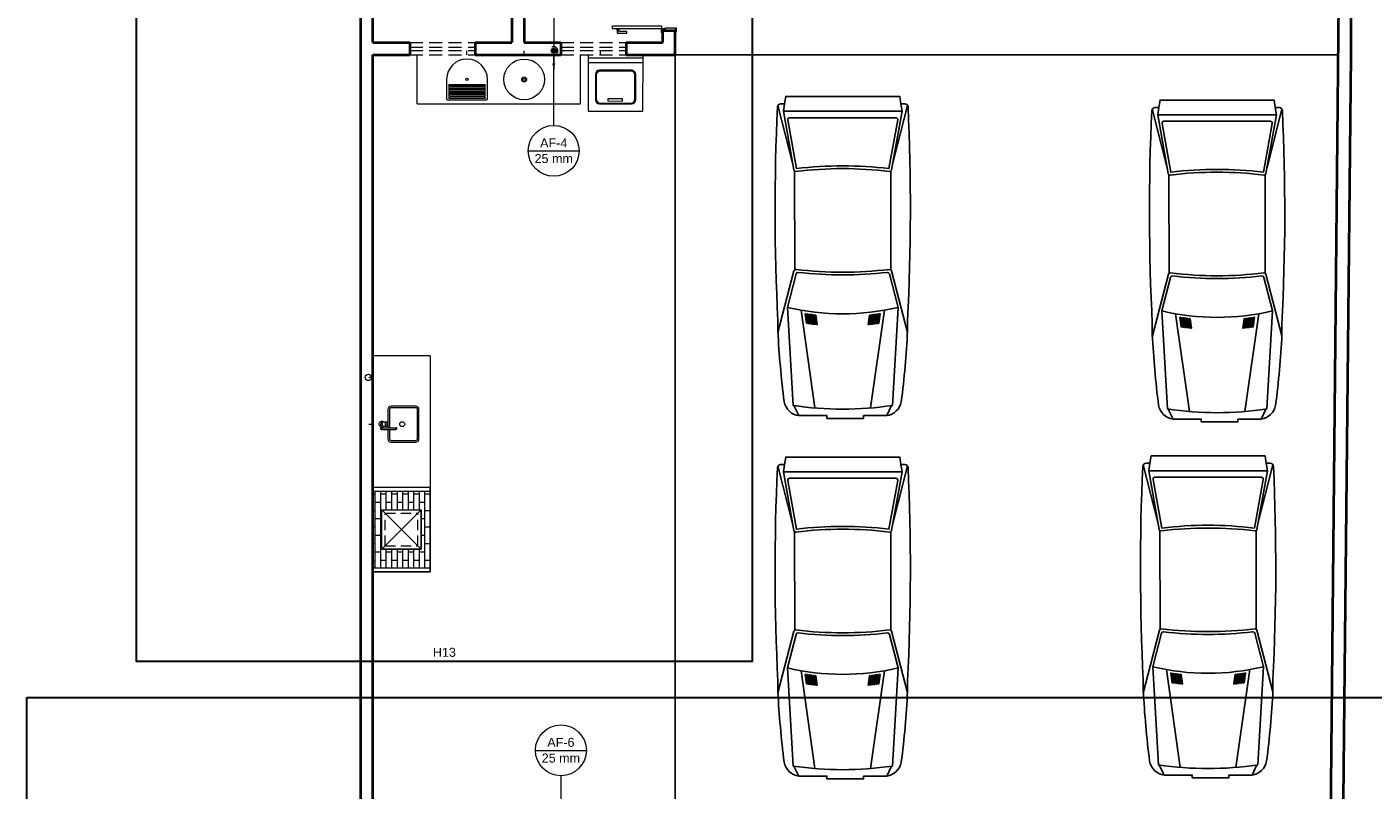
# Model space of a CAD drawing. Header units: millimetres. Extents: x 2637.1 to 2691.1, y 1460.1 to 1556.5.
# Tile 5 of 8: x 2637.1 to 2670.1, y 1519.3 to 1538. Entities that reach past the tile are written whole.
import ezdxf

# ---------------------------------------------------------------- set-up
doc = ezdxf.new("R2010")
doc.units = ezdxf.units.MM
doc.header["$MEASUREMENT"] = 0
doc.linetypes.add('HIDDEN2', pattern=[0.47625, 0.3175, -0.15875])
for name, color, linetype, lineweight in [('AF-Colunas', 4, 'Continuous', 5), ('AF-Condutos', 4, 'Continuous', 5), ('AF-Indicação coluna', 5, 'Continuous', 5), ('DI-Detalhes', 1, 'Continuous', 30), ('MB_ALVENARIA', 7, 'Continuous', 40), ('MB_ESQUADRIA', 7, 'Continuous', 5), ('MB_MOBILIÁRIO', 8, 'Continuous', 13), ('Nível 1', 7, 'Continuous', 5), ('Textos', 7, 'Continuous', 5)]:
    doc.layers.add(name, color=color, linetype=linetype, lineweight=lineweight)
for name, color, linetype in [('ARQ-ALVENARIA', 4, 'Continuous'), ('ARQ-PISO', 8, 'Continuous'), ('EXTERN', 7, 'Continuous'), ('EXTERN-I', 251, 'Continuous')]:
    doc.layers.add(name, color=color, linetype=linetype)
doc.styles.add('Arial', font='txt')

msp = doc.modelspace()

# ---------------------------------------------------------------- hatches: boundary and pattern name
at = {"layer": 'AF-Condutos', "linetype": 'Continuous'}
msp.add_hatch(color=256, dxfattribs=at).paths.add_polyline_path([(2650.044, 1536.971), (2650.083, 1537.115), (2650.005, 1537.115)])

# ---------------------------------------------------------------- linework, layer by layer
at = {"layer": 'AF-Colunas', "const_width": 0.05}
msp.add_lwpolyline([(2650.069, 1537.421, 1), (2650.019, 1537.421, 1)], format="xyb", close=True, dxfattribs=at)
at = {"layer": 'AF-Colunas'}
msp.add_circle((2650.044, 1537.421), 0.05, dxfattribs=at)
at = {"layer": 'AF-Condutos'}
msp.add_line((2650.044, 1542.492), (2650.044, 1537.471), dxfattribs=at)
for points in [[(2649.994, 1537.334), (2650.008, 1537.327), (2650.023, 1537.323), (2650.038, 1537.321), (2650.054, 1537.321), (2650.069, 1537.324), (2650.084, 1537.329), (2650.098, 1537.336), (2650.11, 1537.345), (2650.121, 1537.356), (2650.13, 1537.369), (2650.137, 1537.383), (2650.141, 1537.398), (2650.144, 1537.413), (2650.144, 1537.428), (2650.141, 1537.444), (2650.137, 1537.458), (2650.13, 1537.472), (2650.121, 1537.485), (2650.11, 1537.496), (2650.098, 1537.505), (2650.084, 1537.512), (2650.069, 1537.517), (2650.054, 1537.52), (2650.038, 1537.52), (2650.023, 1537.518), (2650.008, 1537.514), (2649.994, 1537.507)], [(2650.044, 1537.321), (2650.044, 1536.971)]]:
    msp.add_lwpolyline(points, dxfattribs=at)
at = {"layer": 'AF-Indicação coluna'}
for p, q in [((2650.044, 1535.591), (2650.044, 1537.371)), ((2649.421, 1534.968), (2650.667, 1534.968)), ((2649.597, 1520.269), (2650.843, 1520.269)), ((2650.22, 1519.646), (2650.22, 1518.871))]:
    msp.add_line(p, q, dxfattribs=at)
for centre in [(2650.044, 1534.968), (2650.22, 1520.269)]:
    msp.add_circle(centre, 0.623, dxfattribs=at)
at = {"layer": 'ARQ-ALVENARIA'}
msp.add_lwpolyline([(2669.276, 1537.321), (2669.276, 1537.322)], dxfattribs=at)
at = {"layer": 'ARQ-PISO'}
for q in [(2669.276, 1537.322), (2653.016, 1519.021)]:
    msp.add_line((2653.016, 1537.321), q, dxfattribs=at)
at = {"layer": 'DI-Detalhes'}
for points in [[(2639.823, 1556.46), (2654.909, 1556.46), (2654.909, 1522.449), (2639.823, 1522.449), (2639.823, 1556.46)], [(2637.139, 1521.565), (2674.777, 1521.565), (2674.777, 1460.108), (2637.139, 1460.108), (2637.139, 1521.565)]]:
    msp.add_lwpolyline(points, dxfattribs=at)
at = {"layer": 'EXTERN'}
for points in [[(2658.549, 1536.119), (2658.644, 1536.119, -0.400755), (2658.724, 1536.043), (2658.724, 1536.043, -0.024282), (2658.711, 1530.806), (2658.711, 1530.806), (2658.711, 1530.551, -0.01958), (2658.558, 1528.817), (2658.558, 1528.817, -0.323148), (2658.201, 1528.476), (2658.201, 1528.476), (2657.634, 1528.476), (2657.634, 1528.408), (2656.735, 1528.408), (2656.735, 1528.476), (2656.047, 1528.476, -0.323148), (2655.69, 1528.817), (2655.69, 1528.817, -0.01958), (2655.536, 1530.551), (2655.536, 1530.551), (2655.536, 1530.806, -0.024282), (2655.524, 1536.043), (2655.524, 1536.043, -0.400755), (2655.603, 1536.119), (2655.603, 1536.119), (2655.698, 1536.119), (2655.727, 1536.3), (2658.521, 1536.3), (2658.549, 1536.119)], [(2667.721, 1536.031), (2667.816, 1536.031, -0.400755), (2667.895, 1535.955), (2667.895, 1535.955, -0.024282), (2667.883, 1530.718), (2667.883, 1530.718), (2667.883, 1530.463, -0.01958), (2667.729, 1528.729), (2667.729, 1528.729, -0.323148), (2667.372, 1528.389), (2667.372, 1528.389), (2666.806, 1528.389), (2666.806, 1528.321), (2665.907, 1528.321), (2665.907, 1528.389), (2665.218, 1528.389, -0.323148), (2664.861, 1528.729), (2664.861, 1528.729, -0.01958), (2664.708, 1530.463), (2664.708, 1530.463), (2664.708, 1530.718, -0.024282), (2664.695, 1535.955), (2664.695, 1535.955, -0.400755), (2664.775, 1536.031), (2664.775, 1536.031), (2664.87, 1536.031), (2664.898, 1536.212), (2667.692, 1536.212), (2667.721, 1536.031)], [(2658.549, 1527.278), (2658.644, 1527.278, -0.400755), (2658.724, 1527.203), (2658.724, 1527.203, -0.024282), (2658.711, 1521.965), (2658.711, 1521.965), (2658.711, 1521.711, -0.01958), (2658.558, 1519.976), (2658.558, 1519.976, -0.323148), (2658.201, 1519.636), (2658.201, 1519.636), (2657.634, 1519.636), (2657.634, 1519.568), (2656.735, 1519.568), (2656.735, 1519.636), (2656.047, 1519.636, -0.323148), (2655.69, 1519.976), (2655.69, 1519.976, -0.01958), (2655.536, 1521.711), (2655.536, 1521.711), (2655.536, 1521.965, -0.024282), (2655.524, 1527.203), (2655.524, 1527.203, -0.400755), (2655.603, 1527.278), (2655.603, 1527.278), (2655.698, 1527.278), (2655.727, 1527.46), (2658.521, 1527.46), (2658.549, 1527.278)], [(2667.5, 1527.307), (2667.595, 1527.307, -0.400755), (2667.675, 1527.231), (2667.675, 1527.231, -0.024282), (2667.662, 1521.994), (2667.662, 1521.994), (2667.662, 1521.739, -0.01958), (2667.509, 1520.005), (2667.509, 1520.005, -0.323148), (2667.152, 1519.664), (2667.152, 1519.664), (2666.585, 1519.664), (2666.585, 1519.596), (2665.686, 1519.596), (2665.686, 1519.664), (2664.998, 1519.664, -0.323148), (2664.641, 1520.005), (2664.641, 1520.005, -0.01958), (2664.487, 1521.739), (2664.487, 1521.739), (2664.487, 1521.994, -0.024282), (2664.475, 1527.231), (2664.475, 1527.231, -0.400755), (2664.554, 1527.307), (2664.554, 1527.307), (2664.649, 1527.307), (2664.678, 1527.488), (2667.472, 1527.488), (2667.5, 1527.307)]]:
    msp.add_lwpolyline(points, format="xyb", dxfattribs=at)
at = {"layer": 'EXTERN-I'}
for p, q in [((2655.536, 1536.082), (2655.901, 1534.64)), ((2655.669, 1535.937), (2658.578, 1535.937)), ((2658.711, 1536.082), (2658.346, 1534.64)), ((2664.708, 1535.995), (2665.073, 1534.552)), ((2664.841, 1535.85), (2667.75, 1535.85)), ((2667.882, 1535.995), (2667.518, 1534.552)), ((2655.947, 1532.054), (2655.944, 1534.47)), ((2658.3, 1532.054), (2658.303, 1534.47)), ((2665.119, 1531.966), (2665.116, 1534.382)), ((2667.472, 1531.966), (2667.475, 1534.382)), ((2656.103, 1531.06), (2656.443, 1528.663)), ((2658.144, 1531.06), (2657.804, 1528.663)), ((2665.275, 1530.973), (2665.615, 1528.576)), ((2667.316, 1530.973), (2666.976, 1528.576)), ((2656.047, 1528.476), (2655.928, 1528.722)), ((2658.201, 1528.476), (2658.32, 1528.722)), ((2665.218, 1528.389), (2665.099, 1528.635)), ((2667.372, 1528.389), (2667.491, 1528.635)), ((2655.536, 1527.242), (2655.901, 1525.8)), ((2658.711, 1527.242), (2658.346, 1525.8)), ((2664.487, 1527.27), (2664.852, 1525.828)), ((2667.662, 1527.27), (2667.297, 1525.828)), ((2655.669, 1527.097), (2658.578, 1527.097)), ((2664.62, 1527.125), (2667.529, 1527.125)), ((2655.947, 1523.213), (2655.944, 1525.629)), ((2658.3, 1523.213), (2658.303, 1525.629)), ((2664.898, 1523.242), (2664.895, 1525.658)), ((2667.251, 1523.242), (2667.254, 1525.658)), ((2665.054, 1522.248), (2665.394, 1519.851)), ((2667.095, 1522.248), (2666.755, 1519.851)), ((2656.103, 1522.22), (2656.443, 1519.823)), ((2658.144, 1522.22), (2657.804, 1519.823)), ((2656.047, 1519.636), (2655.928, 1519.882)), ((2658.201, 1519.636), (2658.32, 1519.882)), ((2664.998, 1519.664), (2664.879, 1519.91)), ((2667.152, 1519.664), (2667.271, 1519.91))]:
    msp.add_line(p, q, dxfattribs=at)
for points in [[(2658.549, 1536.119), (2658.578, 1535.937), (2658.321, 1534.498, -0.39825), (2658.27, 1534.461), (2658.27, 1534.461, 0.061136), (2655.977, 1534.461), (2655.977, 1534.461, -0.39825), (2655.927, 1534.498), (2655.927, 1534.498), (2655.669, 1535.937), (2655.698, 1536.119)], [(2658.471, 1535.725), (2658.257, 1534.531, 0.06), (2655.99, 1534.531), (2655.99, 1534.531), (2655.776, 1535.725, -0.467038), (2655.821, 1535.778), (2655.821, 1535.778), (2658.426, 1535.778, -0.467038), (2658.471, 1535.725), (2658.471, 1535.725)], [(2667.721, 1536.031), (2667.75, 1535.85), (2667.492, 1534.411, -0.39825), (2667.442, 1534.374), (2667.442, 1534.374, 0.061136), (2665.148, 1534.374), (2665.148, 1534.374, -0.39825), (2665.098, 1534.411), (2665.098, 1534.411), (2664.841, 1535.85), (2664.87, 1536.031)], [(2667.643, 1535.638), (2667.429, 1534.444, 0.06), (2665.161, 1534.444), (2665.161, 1534.444), (2664.948, 1535.638, -0.467038), (2664.993, 1535.691), (2664.993, 1535.691), (2667.598, 1535.691, -0.467038), (2667.643, 1535.638), (2667.643, 1535.638)], [(2658.709, 1530.517), (2658.318, 1532.028, 0.376264), (2658.269, 1532.061), (2658.269, 1532.061, -0.061052), (2655.978, 1532.061), (2655.978, 1532.061, 0.376264), (2655.929, 1532.028), (2655.929, 1532.028), (2655.538, 1530.517)], [(2658.34, 1528.725, -0.074208), (2655.907, 1528.725), (2655.907, 1528.725), (2655.767, 1531.13), (2655.98, 1531.953, -0.374478), (2656.029, 1531.987), (2656.029, 1531.987, 0.05791), (2658.218, 1531.987), (2658.218, 1531.987, -0.374478), (2658.267, 1531.953), (2658.267, 1531.953), (2658.48, 1531.13), (2658.34, 1528.725)], [(2667.881, 1530.429), (2667.49, 1531.94, 0.376264), (2667.441, 1531.974), (2667.441, 1531.974, -0.061052), (2665.15, 1531.974), (2665.15, 1531.974, 0.376264), (2665.101, 1531.94), (2665.101, 1531.94), (2664.71, 1530.429)], [(2667.512, 1528.638, -0.074208), (2665.079, 1528.638), (2665.079, 1528.638), (2664.938, 1531.042), (2665.152, 1531.865, -0.374478), (2665.201, 1531.899), (2665.201, 1531.899, 0.05791), (2667.39, 1531.899), (2667.39, 1531.899, -0.374478), (2667.439, 1531.865), (2667.439, 1531.865), (2667.652, 1531.042), (2667.512, 1528.638)], [(2658.549, 1527.278), (2658.578, 1527.097), (2658.321, 1525.658, -0.39825), (2658.27, 1525.621), (2658.27, 1525.621, 0.061136), (2655.977, 1525.621), (2655.977, 1525.621, -0.39825), (2655.927, 1525.658), (2655.927, 1525.658), (2655.669, 1527.097), (2655.698, 1527.278)], [(2667.5, 1527.307), (2667.529, 1527.125), (2667.272, 1525.686, -0.39825), (2667.222, 1525.649), (2667.222, 1525.649, 0.061136), (2664.928, 1525.649), (2664.928, 1525.649, -0.39825), (2664.878, 1525.686), (2664.878, 1525.686), (2664.62, 1527.125), (2664.649, 1527.307)], [(2658.471, 1526.885), (2658.257, 1525.691, 0.06), (2655.99, 1525.691), (2655.99, 1525.691), (2655.776, 1526.885, -0.467038), (2655.821, 1526.938), (2655.821, 1526.938), (2658.426, 1526.938, -0.467038), (2658.471, 1526.885), (2658.471, 1526.885)], [(2667.422, 1526.913), (2667.208, 1525.719, 0.06), (2664.941, 1525.719), (2664.941, 1525.719), (2664.727, 1526.913, -0.467038), (2664.772, 1526.966), (2664.772, 1526.966), (2667.377, 1526.966, -0.467038), (2667.422, 1526.913), (2667.422, 1526.913)], [(2667.66, 1521.705), (2667.269, 1523.216, 0.376264), (2667.22, 1523.249), (2667.22, 1523.249, -0.061052), (2664.929, 1523.249), (2664.929, 1523.249, 0.376264), (2664.88, 1523.216), (2664.88, 1523.216), (2664.489, 1521.705)], [(2658.709, 1521.677), (2658.318, 1523.187, 0.376264), (2658.269, 1523.221), (2658.269, 1523.221, -0.061052), (2655.978, 1523.221), (2655.978, 1523.221, 0.376264), (2655.929, 1523.187), (2655.929, 1523.187), (2655.538, 1521.677)], [(2658.34, 1519.885, -0.074208), (2655.907, 1519.885), (2655.907, 1519.885), (2655.767, 1522.289), (2655.98, 1523.113, -0.374478), (2656.029, 1523.146), (2656.029, 1523.146, 0.05791), (2658.218, 1523.146), (2658.218, 1523.146, -0.374478), (2658.267, 1523.113), (2658.267, 1523.113), (2658.48, 1522.289), (2658.34, 1519.885)], [(2667.291, 1519.913, -0.074208), (2664.858, 1519.913), (2664.858, 1519.913), (2664.718, 1522.318), (2664.931, 1523.141, -0.374478), (2664.98, 1523.175), (2664.98, 1523.175, 0.05791), (2667.169, 1523.175), (2667.169, 1523.175, -0.374478), (2667.218, 1523.141), (2667.218, 1523.141), (2667.431, 1522.318), (2667.291, 1519.913)]]:
    msp.add_lwpolyline(points, format="xyb", dxfattribs=at)
for points in [[(2656.23, 1530.97), (2656.207, 1530.974), (2656.207, 1530.974), (2656.24, 1530.74), (2656.264, 1530.736), (2656.264, 1530.736), (2656.23, 1530.97)], [(2656.31, 1530.73), (2656.277, 1530.963), (2656.254, 1530.967), (2656.254, 1530.967), (2656.287, 1530.733), (2656.31, 1530.73), (2656.31, 1530.73)], [(2656.301, 1530.96), (2656.334, 1530.727), (2656.357, 1530.724), (2656.357, 1530.724), (2656.324, 1530.957), (2656.301, 1530.96), (2656.301, 1530.96)], [(2656.404, 1530.718), (2656.371, 1530.951), (2656.347, 1530.954), (2656.347, 1530.954), (2656.38, 1530.721), (2656.404, 1530.718), (2656.404, 1530.718)], [(2656.417, 1530.945), (2656.394, 1530.948), (2656.394, 1530.948), (2656.427, 1530.715), (2656.45, 1530.713), (2656.45, 1530.713), (2656.417, 1530.945)], [(2656.497, 1530.708), (2656.464, 1530.94), (2656.441, 1530.942), (2656.441, 1530.942), (2656.473, 1530.71), (2656.497, 1530.708), (2656.497, 1530.708)], [(2657.807, 1530.942), (2657.783, 1530.94), (2657.783, 1530.94), (2657.751, 1530.708), (2657.774, 1530.71), (2657.774, 1530.71), (2657.807, 1530.942)], [(2657.82, 1530.715), (2657.853, 1530.948), (2657.83, 1530.945), (2657.83, 1530.945), (2657.797, 1530.713), (2657.82, 1530.715), (2657.82, 1530.715)], [(2657.867, 1530.721), (2657.9, 1530.954), (2657.877, 1530.951), (2657.877, 1530.951), (2657.844, 1530.718), (2657.867, 1530.721), (2657.867, 1530.721)], [(2657.89, 1530.724), (2657.914, 1530.727), (2657.914, 1530.727), (2657.947, 1530.96), (2657.923, 1530.957), (2657.923, 1530.957), (2657.89, 1530.724)], [(2657.96, 1530.733), (2657.993, 1530.967), (2657.97, 1530.963), (2657.97, 1530.963), (2657.937, 1530.73), (2657.96, 1530.733), (2657.96, 1530.733)], [(2658.017, 1530.97), (2657.984, 1530.736), (2658.007, 1530.74), (2658.007, 1530.74), (2658.04, 1530.974), (2658.017, 1530.97), (2658.017, 1530.97)], [(2665.402, 1530.883), (2665.379, 1530.886), (2665.379, 1530.886), (2665.412, 1530.652), (2665.435, 1530.649), (2665.435, 1530.649), (2665.402, 1530.883)], [(2665.482, 1530.642), (2665.449, 1530.876), (2665.425, 1530.879), (2665.425, 1530.879), (2665.459, 1530.645), (2665.482, 1530.642), (2665.482, 1530.642)], [(2665.472, 1530.873), (2665.505, 1530.639), (2665.529, 1530.636), (2665.529, 1530.636), (2665.496, 1530.869), (2665.472, 1530.873), (2665.472, 1530.873)], [(2665.575, 1530.631), (2665.542, 1530.863), (2665.519, 1530.866), (2665.519, 1530.866), (2665.552, 1530.633), (2665.575, 1530.631), (2665.575, 1530.631)], [(2665.589, 1530.857), (2665.566, 1530.86), (2665.566, 1530.86), (2665.599, 1530.628), (2665.622, 1530.625), (2665.622, 1530.625), (2665.589, 1530.857)], [(2665.668, 1530.62), (2665.635, 1530.852), (2665.612, 1530.855), (2665.612, 1530.855), (2665.645, 1530.623), (2665.668, 1530.62), (2665.668, 1530.62)], [(2666.978, 1530.855), (2666.955, 1530.852), (2666.955, 1530.852), (2666.922, 1530.62), (2666.945, 1530.623), (2666.945, 1530.623), (2666.978, 1530.855)], [(2666.992, 1530.628), (2667.025, 1530.86), (2667.002, 1530.857), (2667.002, 1530.857), (2666.969, 1530.625), (2666.992, 1530.628), (2666.992, 1530.628)], [(2667.039, 1530.633), (2667.072, 1530.866), (2667.048, 1530.863), (2667.048, 1530.863), (2667.015, 1530.631), (2667.039, 1530.633), (2667.039, 1530.633)], [(2667.062, 1530.636), (2667.085, 1530.639), (2667.085, 1530.639), (2667.118, 1530.873), (2667.095, 1530.869), (2667.095, 1530.869), (2667.062, 1530.636)], [(2667.132, 1530.645), (2667.165, 1530.879), (2667.142, 1530.876), (2667.142, 1530.876), (2667.109, 1530.642), (2667.132, 1530.645), (2667.132, 1530.645)], [(2667.188, 1530.883), (2667.155, 1530.649), (2667.179, 1530.652), (2667.179, 1530.652), (2667.212, 1530.886), (2667.188, 1530.883), (2667.188, 1530.883)], [(2656.23, 1522.13), (2656.207, 1522.134), (2656.207, 1522.134), (2656.24, 1521.899), (2656.264, 1521.896), (2656.264, 1521.896), (2656.23, 1522.13)], [(2656.31, 1521.89), (2656.277, 1522.123), (2656.254, 1522.126), (2656.254, 1522.126), (2656.287, 1521.893), (2656.31, 1521.89), (2656.31, 1521.89)], [(2656.301, 1522.12), (2656.334, 1521.887), (2656.357, 1521.884), (2656.357, 1521.884), (2656.324, 1522.117), (2656.301, 1522.12), (2656.301, 1522.12)], [(2656.404, 1521.878), (2656.371, 1522.11), (2656.347, 1522.113), (2656.347, 1522.113), (2656.38, 1521.881), (2656.404, 1521.878), (2656.404, 1521.878)], [(2656.417, 1522.105), (2656.394, 1522.107), (2656.394, 1522.107), (2656.427, 1521.875), (2656.45, 1521.873), (2656.45, 1521.873), (2656.417, 1522.105)], [(2656.497, 1521.868), (2656.464, 1522.099), (2656.441, 1522.102), (2656.441, 1522.102), (2656.473, 1521.87), (2656.497, 1521.868), (2656.497, 1521.868)], [(2657.807, 1522.102), (2657.783, 1522.099), (2657.783, 1522.099), (2657.751, 1521.868), (2657.774, 1521.87), (2657.774, 1521.87), (2657.807, 1522.102)], [(2657.82, 1521.875), (2657.853, 1522.107), (2657.83, 1522.105), (2657.83, 1522.105), (2657.797, 1521.873), (2657.82, 1521.875), (2657.82, 1521.875)], [(2657.867, 1521.881), (2657.9, 1522.113), (2657.877, 1522.11), (2657.877, 1522.11), (2657.844, 1521.878), (2657.867, 1521.881), (2657.867, 1521.881)], [(2657.89, 1521.884), (2657.914, 1521.887), (2657.914, 1521.887), (2657.947, 1522.12), (2657.923, 1522.117), (2657.923, 1522.117), (2657.89, 1521.884)], [(2657.96, 1521.893), (2657.993, 1522.126), (2657.97, 1522.123), (2657.97, 1522.123), (2657.937, 1521.89), (2657.96, 1521.893), (2657.96, 1521.893)], [(2658.017, 1522.13), (2657.984, 1521.896), (2658.007, 1521.899), (2658.007, 1521.899), (2658.04, 1522.134), (2658.017, 1522.13), (2658.017, 1522.13)], [(2665.181, 1522.158), (2665.158, 1522.162), (2665.158, 1522.162), (2665.191, 1521.928), (2665.215, 1521.924), (2665.215, 1521.924), (2665.181, 1522.158)], [(2665.261, 1521.918), (2665.228, 1522.151), (2665.205, 1522.155), (2665.205, 1522.155), (2665.238, 1521.921), (2665.261, 1521.918), (2665.261, 1521.918)], [(2665.252, 1522.148), (2665.285, 1521.915), (2665.308, 1521.912), (2665.308, 1521.912), (2665.275, 1522.145), (2665.252, 1522.148), (2665.252, 1522.148)], [(2665.355, 1521.906), (2665.322, 1522.139), (2665.298, 1522.142), (2665.298, 1522.142), (2665.331, 1521.909), (2665.355, 1521.906), (2665.355, 1521.906)], [(2665.368, 1522.133), (2665.345, 1522.136), (2665.345, 1522.136), (2665.378, 1521.903), (2665.401, 1521.901), (2665.401, 1521.901), (2665.368, 1522.133)], [(2665.448, 1521.896), (2665.415, 1522.128), (2665.392, 1522.13), (2665.392, 1522.13), (2665.424, 1521.898), (2665.448, 1521.896), (2665.448, 1521.896)], [(2666.758, 1522.13), (2666.734, 1522.128), (2666.734, 1522.128), (2666.702, 1521.896), (2666.725, 1521.898), (2666.725, 1521.898), (2666.758, 1522.13)], [(2666.771, 1521.903), (2666.804, 1522.136), (2666.781, 1522.133), (2666.781, 1522.133), (2666.748, 1521.901), (2666.771, 1521.903), (2666.771, 1521.903)], [(2666.818, 1521.909), (2666.851, 1522.142), (2666.828, 1522.139), (2666.828, 1522.139), (2666.795, 1521.906), (2666.818, 1521.909), (2666.818, 1521.909)], [(2666.841, 1521.912), (2666.865, 1521.915), (2666.865, 1521.915), (2666.898, 1522.148), (2666.874, 1522.145), (2666.874, 1522.145), (2666.841, 1521.912)], [(2666.911, 1521.921), (2666.944, 1522.155), (2666.921, 1522.151), (2666.921, 1522.151), (2666.888, 1521.918), (2666.911, 1521.921), (2666.911, 1521.921)], [(2666.968, 1522.158), (2666.935, 1521.924), (2666.958, 1521.928), (2666.958, 1521.928), (2666.991, 1522.162), (2666.968, 1522.158), (2666.968, 1522.158)]]:
    msp.add_lwpolyline(points, dxfattribs=at)
for centre in [(2657.124, 1536.849), (2666.295, 1536.762), (2657.124, 1528.009), (2666.075, 1528.037)]:
    msp.add_arc(centre, 5.878, 256.6546, 283.3454, dxfattribs=at)
at = {"layer": 'MB_ALVENARIA'}
msp.add_line((2645.316, 1463.201), (2645.316, 1553.041), dxfattribs=at)
for points in [[(2669.576, 1537.321), (2669.576, 1553.041)], [(2645.616, 1537.621), (2645.616, 1540.421)], [(2649.016, 1540.421), (2649.016, 1537.621)], [(2649.316, 1540.421), (2649.316, 1537.621)], [(2669.016, 1511.924), (2669.276, 1538.621)], [(2652.716, 1537.621), (2652.716, 1537.921)], [(2652.716, 1537.621), (2652.716, 1537.921), (2653.016, 1537.921)], [(2653.016, 1537.321), (2653.016, 1537.921)], [(2645.616, 1537.621), (2646.516, 1537.621)], [(2646.516, 1537.621), (2646.516, 1537.321)], [(2648.116, 1537.621), (2649.016, 1537.621)], [(2648.116, 1537.621), (2648.116, 1537.321)], [(2649.316, 1537.621), (2650.216, 1537.621)], [(2650.216, 1537.621), (2650.216, 1537.321)], [(2651.816, 1537.621), (2652.716, 1537.621)], [(2651.816, 1537.621), (2651.816, 1537.321)], [(2645.616, 1537.321), (2646.516, 1537.321)], [(2645.616, 1519.021), (2645.616, 1537.321)], [(2648.116, 1537.321), (2650.216, 1537.321)], [(2651.816, 1537.321), (2653.016, 1537.321)], [(2669.316, 1511.921), (2669.576, 1537.321)]]:
    msp.add_lwpolyline(points, dxfattribs=at)
at = {"layer": 'MB_ESQUADRIA'}
for p, q in [((2651.572, 1537.961), (2651.572, 1537.949)), ((2651.572, 1537.961), (2651.572, 1537.949)), ((2651.572, 1537.949), (2651.657, 1537.949)), ((2651.572, 1537.949), (2651.657, 1537.949)), ((2651.597, 1537.949), (2651.597, 1537.871)), ((2651.597, 1537.949), (2651.597, 1537.871)), ((2651.617, 1537.851), (2651.831, 1537.851)), ((2651.617, 1537.851), (2651.831, 1537.851)), ((2651.637, 1537.901), (2651.637, 1537.949)), ((2651.637, 1537.901), (2651.637, 1537.949)), ((2651.831, 1537.891), (2651.647, 1537.891)), ((2651.831, 1537.891), (2651.647, 1537.891)), ((2651.657, 1537.949), (2651.657, 1537.961)), ((2651.657, 1537.949), (2651.657, 1537.961)), ((2651.831, 1537.851), (2651.831, 1537.891)), ((2651.831, 1537.851), (2651.831, 1537.891)), ((2652.716, 1537.961), (2652.716, 1537.911)), ((2652.786, 1537.961), (2652.716, 1537.961)), ((2652.716, 1537.961), (2652.716, 1537.911)), ((2652.786, 1537.961), (2652.716, 1537.961)), ((2652.716, 1537.961), (2652.716, 1537.911)), ((2652.786, 1537.961), (2652.716, 1537.961)), ((2652.716, 1537.961), (2652.716, 1537.911)), ((2652.786, 1537.961), (2652.716, 1537.961)), ((2652.786, 1537.981), (2653.016, 1537.98)), ((2652.786, 1537.961), (2652.786, 1537.981)), ((2652.786, 1537.981), (2653.016, 1537.98)), ((2652.786, 1537.961), (2652.786, 1537.981)), ((2652.786, 1537.981), (2653.016, 1537.98)), ((2652.786, 1537.961), (2652.786, 1537.981)), ((2652.786, 1537.981), (2653.016, 1537.98)), ((2652.786, 1537.961), (2652.786, 1537.981)), ((2653.016, 1537.98), (2653.016, 1537.91)), ((2653.016, 1537.98), (2653.016, 1537.91)), ((2653.016, 1537.98), (2653.016, 1537.91)), ((2653.016, 1537.98), (2653.016, 1537.91))]:
    msp.add_line(p, q, dxfattribs=at)
for points in [[(2651.486, 1538.031), (2652.686, 1538.031), (2652.686, 1537.961), (2651.486, 1537.961), (2651.486, 1538.031)], [(2652.716, 1537.911), (2652.716, 1537.861), (2652.686, 1537.861), (2652.686, 1537.961), (2652.716, 1537.961), (2652.716, 1537.961)], [(2652.716, 1537.911), (2652.716, 1537.861), (2652.686, 1537.861), (2652.686, 1537.961), (2652.716, 1537.961), (2652.716, 1537.961)], [(2652.716, 1537.911), (2652.716, 1537.861), (2652.686, 1537.861), (2652.686, 1537.961), (2652.716, 1537.961), (2652.716, 1537.961)], [(2652.716, 1537.911), (2652.716, 1537.861), (2652.686, 1537.861), (2652.686, 1537.961), (2652.716, 1537.961), (2652.716, 1537.961)], [(2653.016, 1537.98), (2653.046, 1537.98), (2653.046, 1537.88), (2653.016, 1537.88), (2653.016, 1537.91)], [(2653.016, 1537.98), (2653.046, 1537.98), (2653.046, 1537.88), (2653.016, 1537.88), (2653.016, 1537.91)], [(2653.016, 1537.98), (2653.046, 1537.98), (2653.046, 1537.88), (2653.016, 1537.88), (2653.016, 1537.91)], [(2653.016, 1537.98), (2653.046, 1537.98), (2653.046, 1537.88), (2653.016, 1537.88), (2653.016, 1537.91)]]:
    msp.add_lwpolyline(points, dxfattribs=at)
at = {"layer": 'MB_ESQUADRIA', "linetype": 'HIDDEN2'}
for points in [[(2646.516, 1537.621), (2648.116, 1537.621)], [(2646.516, 1537.511), (2648.116, 1537.511)], [(2646.516, 1537.431), (2648.116, 1537.431)], [(2650.216, 1537.621), (2651.816, 1537.621)], [(2650.216, 1537.511), (2651.816, 1537.511)], [(2650.216, 1537.431), (2651.816, 1537.431)], [(2646.516, 1537.321), (2648.116, 1537.321)], [(2650.216, 1537.321), (2651.816, 1537.321)]]:
    msp.add_lwpolyline(points, dxfattribs=at)
at = {"layer": 'MB_ESQUADRIA'}
for centre, radius in [((2651.617, 1537.871), 0.02), ((2651.617, 1537.871), 0.02), ((2651.647, 1537.901), 0.01), ((2651.647, 1537.901), 0.01)]:
    msp.add_arc(centre, radius, 179.9681, 269.9681, dxfattribs=at)
at = {"layer": 'MB_MOBILIÁRIO'}
for p, q in [((2646.702, 1536.121), (2646.702, 1537.321)), ((2650.702, 1536.121), (2650.702, 1537.321)), ((2650.884, 1537.321), (2650.884, 1535.939)), ((2652.234, 1537.241), (2650.884, 1537.241)), ((2652.234, 1537.121), (2650.884, 1537.121)), ((2652.231, 1535.939), (2652.234, 1537.321)), ((2651.064, 1536.841), (2651.064, 1536.219)), ((2651.084, 1536.821), (2651.084, 1536.239)), ((2651.953, 1536.941), (2651.164, 1536.941)), ((2651.933, 1536.921), (2651.184, 1536.921)), ((2652.032, 1536.238), (2652.033, 1536.82)), ((2652.052, 1536.218), (2652.053, 1536.84)), ((2647.42, 1536.718), (2647.42, 1536.233)), ((2648.355, 1536.588), (2647.485, 1536.588)), ((2647.485, 1536.558), (2648.355, 1536.558)), ((2648.355, 1536.528), (2647.485, 1536.528)), ((2647.485, 1536.498), (2648.355, 1536.498)), ((2648.355, 1536.468), (2647.485, 1536.468)), ((2647.485, 1536.438), (2648.355, 1536.438)), ((2648.42, 1536.233), (2648.42, 1536.718)), ((2646.702, 1536.121), (2650.702, 1536.121)), ((2647.435, 1536.218), (2648.405, 1536.218)), ((2648.355, 1536.408), (2647.485, 1536.408)), ((2647.485, 1536.378), (2648.355, 1536.378)), ((2648.355, 1536.348), (2647.485, 1536.348)), ((2647.485, 1536.318), (2648.355, 1536.318)), ((2648.355, 1536.288), (2647.485, 1536.288)), ((2647.485, 1536.258), (2648.355, 1536.258)), ((2651.164, 1536.119), (2651.952, 1536.119)), ((2651.184, 1536.139), (2651.932, 1536.139)), ((2651.725, 1536.241), (2651.368, 1536.241)), ((2651.368, 1536.241), (2651.368, 1536.191)), ((2651.368, 1536.191), (2651.725, 1536.185)), ((2651.725, 1536.185), (2651.725, 1536.241)), ((2650.884, 1535.939), (2652.231, 1535.939)), ((2647.016, 1529.942), (2645.616, 1529.942)), ((2647.016, 1529.942), (2647.016, 1526.592))]:
    msp.add_line(p, q, dxfattribs=at)
at = {"layer": 'MB_MOBILIÁRIO', "ltscale": 0.8}
for p, q in [((2645.616, 1524.642), (2645.616, 1526.722)), ((2645.616, 1526.722), (2647.016, 1526.722)), ((2645.616, 1524.642), (2645.616, 1526.722)), ((2645.616, 1526.722), (2647.016, 1526.722)), ((2645.616, 1526.622), (2647.016, 1526.622)), ((2647.016, 1524.642), (2647.016, 1526.722)), ((2647.016, 1526.722), (2647.016, 1524.642)), ((2645.836, 1526.162), (2646.796, 1526.162)), ((2645.836, 1525.202), (2645.836, 1526.162)), ((2645.836, 1525.202), (2646.796, 1526.162)), ((2645.836, 1526.162), (2646.796, 1525.202)), ((2645.836, 1525.202), (2645.836, 1526.162)), ((2645.836, 1526.162), (2646.796, 1526.162)), ((2646.796, 1525.202), (2646.796, 1526.162)), ((2646.796, 1526.162), (2646.796, 1525.202)), ((2645.836, 1525.202), (2646.796, 1525.202)), ((2646.796, 1525.202), (2645.836, 1525.202)), ((2645.616, 1524.742), (2647.016, 1524.742)), ((2645.616, 1524.642), (2647.016, 1524.642)), ((2647.016, 1524.642), (2645.616, 1524.642))]:
    msp.add_line(p, q, dxfattribs=at)
at = {"layer": 'MB_MOBILIÁRIO', "linetype": 'Continuous', "ltscale": 0.8}
for p, q in [((2645.671, 1526.551), (2645.616, 1526.551)), ((2645.671, 1524.742), (2645.671, 1526.622)), ((2645.806, 1524.742), (2645.806, 1526.622)), ((2645.942, 1526.551), (2645.806, 1526.551)), ((2645.942, 1526.162), (2645.942, 1526.622)), ((2646.077, 1526.162), (2646.077, 1526.622)), ((2646.213, 1526.551), (2646.077, 1526.551)), ((2646.213, 1526.162), (2646.213, 1526.622)), ((2646.348, 1526.162), (2646.348, 1526.622)), ((2646.484, 1526.551), (2646.348, 1526.551)), ((2646.484, 1526.162), (2646.484, 1526.622)), ((2646.619, 1526.162), (2646.619, 1526.622)), ((2646.755, 1526.551), (2646.619, 1526.551)), ((2646.755, 1526.162), (2646.755, 1526.622)), ((2646.89, 1524.742), (2646.89, 1526.622)), ((2647.016, 1526.551), (2646.89, 1526.551)), ((2645.806, 1526.348), (2645.671, 1526.348)), ((2646.077, 1526.348), (2645.942, 1526.348)), ((2646.348, 1526.348), (2646.213, 1526.348)), ((2646.619, 1526.348), (2646.484, 1526.348)), ((2646.89, 1526.348), (2646.755, 1526.348)), ((2645.671, 1526.145), (2645.616, 1526.145)), ((2645.806, 1525.941), (2645.671, 1525.941)), ((2645.836, 1526.145), (2645.806, 1526.145)), ((2646.89, 1525.941), (2646.796, 1525.941)), ((2647.016, 1526.145), (2646.89, 1526.145)), ((2645.671, 1525.738), (2645.616, 1525.738)), ((2645.836, 1525.738), (2645.806, 1525.738)), ((2647.016, 1525.738), (2646.89, 1525.738)), ((2645.671, 1525.332), (2645.616, 1525.332)), ((2645.806, 1525.535), (2645.671, 1525.535)), ((2645.836, 1525.332), (2645.806, 1525.332)), ((2646.89, 1525.535), (2646.796, 1525.535)), ((2647.016, 1525.332), (2646.89, 1525.332)), ((2645.671, 1524.925), (2645.616, 1524.925)), ((2645.806, 1525.129), (2645.671, 1525.129)), ((2645.942, 1524.925), (2645.806, 1524.925)), ((2645.942, 1524.742), (2645.942, 1525.202)), ((2646.077, 1525.129), (2645.942, 1525.129)), ((2646.077, 1524.742), (2646.077, 1525.202)), ((2646.213, 1524.925), (2646.077, 1524.925)), ((2646.213, 1524.742), (2646.213, 1525.202)), ((2646.348, 1525.129), (2646.213, 1525.129)), ((2646.348, 1524.742), (2646.348, 1525.202)), ((2646.484, 1524.925), (2646.348, 1524.925)), ((2646.484, 1524.742), (2646.484, 1525.202)), ((2646.619, 1525.129), (2646.484, 1525.129)), ((2646.619, 1524.742), (2646.619, 1525.202)), ((2646.755, 1524.925), (2646.619, 1524.925)), ((2646.755, 1524.742), (2646.755, 1525.202)), ((2646.89, 1525.129), (2646.755, 1525.129)), ((2647.016, 1524.925), (2646.89, 1524.925))]:
    msp.add_line(p, q, dxfattribs=at)
at = {"layer": 'MB_MOBILIÁRIO', "linetype": 'HIDDEN2', "ltscale": 0.8}
for p, q in [((2645.916, 1526.082), (2646.716, 1526.082)), ((2645.916, 1525.282), (2645.916, 1526.082)), ((2646.716, 1525.282), (2646.716, 1526.082)), ((2645.916, 1525.282), (2646.716, 1525.282))]:
    msp.add_line(p, q, dxfattribs=at)
at = {"layer": 'MB_MOBILIÁRIO'}
for points in [[(2645.983, 1528.137), (2645.983, 1527.907, 0.414214), (2646.063, 1527.827), (2646.063, 1527.827), (2646.663, 1527.827, 0.414214), (2646.743, 1527.907), (2646.743, 1527.907), (2646.743, 1528.627, 0.414214), (2646.663, 1528.707), (2646.663, 1528.707), (2646.063, 1528.707, 0.414214), (2645.983, 1528.627), (2645.983, 1528.627), (2645.983, 1528.282)], [(2646.023, 1528.137), (2646.023, 1527.907, 0.414214), (2646.063, 1527.867), (2646.063, 1527.867), (2646.663, 1527.867, 0.414214), (2646.703, 1527.907), (2646.703, 1527.907), (2646.703, 1528.627, 0.414214), (2646.663, 1528.667), (2646.663, 1528.667), (2646.063, 1528.667, 0.414214), (2646.023, 1528.627), (2646.023, 1528.627), (2646.023, 1528.177)], [(2645.805, 1528.204, -1.181649), (2645.884, 1528.317), (2645.884, 1528.317)], [(2645.849, 1528.302), (2645.835, 1528.302, 0.546464), (2645.803, 1528.253), (2645.803, 1528.253, 0.10784), (2645.805, 1528.245), (2645.805, 1528.245), (2645.805, 1528.157)], [(2645.805, 1528.249, 0.263265), (2645.835, 1528.232), (2645.835, 1528.232), (2645.849, 1528.232)], [(2645.857, 1528.137, -2.618034), (2645.857, 1528.177), (2645.857, 1528.177)], [(2645.835, 1528.137, -1), (2645.835, 1528.177), (2645.835, 1528.177)], [(2645.949, 1528.317), (2645.874, 1528.317, 0.133256), (2645.861, 1528.314), (2645.861, 1528.314, 0.106756), (2645.849, 1528.303), (2645.849, 1528.303, 0.082828), (2645.842, 1528.287), (2645.842, 1528.287, 0.071352), (2645.839, 1528.267), (2645.839, 1528.267, 0.071352), (2645.842, 1528.248), (2645.842, 1528.248, 0.082828), (2645.849, 1528.232), (2645.849, 1528.232, 0.106756), (2645.861, 1528.221), (2645.861, 1528.221, 0.133256), (2645.874, 1528.217), (2645.874, 1528.217), (2645.949, 1528.217)], [(2645.884, 1528.217, -0.083262), (2645.865, 1528.204), (2645.865, 1528.204)], [(2645.949, 1528.217, 0.133256), (2645.962, 1528.221), (2645.962, 1528.221, 0.106756), (2645.974, 1528.232), (2645.974, 1528.232, 0.082828), (2645.982, 1528.248), (2645.982, 1528.248, 0.071352), (2645.985, 1528.267), (2645.985, 1528.267, 0.071352), (2645.982, 1528.287), (2645.982, 1528.287, 0.082828), (2645.974, 1528.303), (2645.974, 1528.303, 0.106756), (2645.962, 1528.314), (2645.962, 1528.314, 0.133256), (2645.949, 1528.317), (2645.949, 1528.317, 0.133256), (2645.937, 1528.314), (2645.937, 1528.314, 0.106756), (2645.924, 1528.303), (2645.924, 1528.303, 0.082828), (2645.917, 1528.287), (2645.917, 1528.287, 0.071352), (2645.914, 1528.267), (2645.914, 1528.267, 0.071352), (2645.917, 1528.248), (2645.917, 1528.248, 0.082828), (2645.924, 1528.232), (2645.924, 1528.232, 0.106756), (2645.937, 1528.221), (2645.937, 1528.221, 0.133256), (2645.949, 1528.217), (2645.949, 1528.217)], [(2645.964, 1528.282, 0.133256), (2645.961, 1528.281), (2645.961, 1528.281, 0.106756), (2645.957, 1528.278), (2645.957, 1528.278, 0.082828), (2645.955, 1528.273), (2645.955, 1528.273, 0.071352), (2645.954, 1528.267), (2645.954, 1528.267, 0.071352), (2645.955, 1528.262), (2645.955, 1528.262, 0.082828), (2645.957, 1528.257), (2645.957, 1528.257, 0.106756), (2645.961, 1528.253), (2645.961, 1528.253, 0.133256), (2645.964, 1528.252), (2645.964, 1528.252, 0.133256), (2645.968, 1528.253), (2645.968, 1528.253, 0.106756), (2645.972, 1528.257), (2645.972, 1528.257, 0.082828), (2645.974, 1528.262), (2645.974, 1528.262, 0.071352), (2645.975, 1528.267), (2645.975, 1528.267, 0.071352), (2645.974, 1528.273), (2645.974, 1528.273, 0.082828), (2645.972, 1528.278), (2645.972, 1528.278, 0.106756), (2645.968, 1528.281), (2645.968, 1528.281, 0.133256), (2645.964, 1528.282), (2645.964, 1528.282)], [(2646.16, 1528.177, -2), (2646.16, 1528.137), (2646.16, 1528.137)], [(2646.175, 1528.177, -1), (2646.175, 1528.137), (2646.175, 1528.137)]]:
    msp.add_lwpolyline(points, format="xyb", dxfattribs=at)
for points in [[(2645.835, 1528.177), (2646.175, 1528.177)], [(2645.865, 1528.177), (2645.865, 1528.219)], [(2645.983, 1528.253), (2645.983, 1528.177)], [(2645.835, 1528.137), (2646.175, 1528.137)]]:
    msp.add_lwpolyline(points, dxfattribs=at)
for centre, radius in [((2649.32, 1536.718), 0.5), ((2649.32, 1536.718), 0.06), ((2647.92, 1536.718), 0.03), ((2649.32, 1536.718), 0.03), ((2646.333, 1528.267), 0.06)]:
    msp.add_circle(centre, radius, dxfattribs=at)
for centre, radius, start, end in [((2647.92, 1536.718), 0.5, 0, 180), ((2651.164, 1536.841), 0.1, 90, 180), ((2651.184, 1536.821), 0.1, 90, 180), ((2651.933, 1536.821), 0.1, 359.8904, 90), ((2651.953, 1536.841), 0.1, 359.8904, 90), ((2647.485, 1536.573), 0.015, 90, 180), ((2647.485, 1536.573), 0.015, 180, 270), ((2647.485, 1536.513), 0.015, 90, 180), ((2647.485, 1536.513), 0.015, 180, 270), ((2647.485, 1536.453), 0.015, 90, 180), ((2647.485, 1536.453), 0.015, 180, 270), ((2648.355, 1536.573), 0.015, 360, 90), ((2648.355, 1536.573), 0.015, 270, 360), ((2648.355, 1536.513), 0.015, 0, 90), ((2648.355, 1536.513), 0.015, 270, 360), ((2648.355, 1536.453), 0.015, 0, 90), ((2648.355, 1536.453), 0.015, 270, 360), ((2647.435, 1536.233), 0.015, 180, 270), ((2647.485, 1536.393), 0.015, 90, 180), ((2647.485, 1536.393), 0.015, 180, 270), ((2647.485, 1536.333), 0.015, 90, 180), ((2647.485, 1536.333), 0.015, 180, 270), ((2647.485, 1536.273), 0.015, 90, 180), ((2647.485, 1536.273), 0.015, 180, 270), ((2648.355, 1536.393), 0.015, 0, 90), ((2648.355, 1536.393), 0.015, 270, 360), ((2648.355, 1536.333), 0.015, 0, 90), ((2648.355, 1536.333), 0.015, 270, 360), ((2648.355, 1536.273), 0.015, 0, 90), ((2648.355, 1536.273), 0.015, 270, 0), ((2648.405, 1536.233), 0.015, 270, 0), ((2651.164, 1536.219), 0.1, 180, 270), ((2651.184, 1536.239), 0.1, 180, 270), ((2651.932, 1536.239), 0.1, 270, 359.8904), ((2651.952, 1536.219), 0.1, 270, 359.8904)]:
    msp.add_arc(centre, radius, start, end, dxfattribs=at)
at = {"layer": 'Nível 1'}
for p, q in [((2647.918, 1537.321), (2647.918, 1537.421)), ((2649.322, 1537.321), (2649.322, 1537.421)), ((2650.044, 1537.321), (2650.044, 1537.421)), ((2651.189, 1537.321), (2651.189, 1537.421)), ((2645.616, 1529.413), (2645.516, 1529.413)), ((2645.616, 1528.261), (2645.516, 1528.261))]:
    msp.add_line(p, q, dxfattribs=at)
for centre, radius in [((2650.044, 1537.423), 0.0612), ((2645.503, 1529.413), 0.0789)]:
    msp.add_circle(centre, radius, dxfattribs=at)

# ---------------------------------------------------------------- texts
at = {"layer": 'AF-Indicação coluna', "char_height": 0.22, "attachment_point": 8, "line_spacing_factor": 0.6, "style": 'Arial'}
for s, insert, width in [('AF-4', (2650.044, 1535.05), 1.3002), ('25 mm', (2650.044, 1534.665), 1.83369), ('AF-6', (2650.22, 1520.352), 1.3002), ('25 mm', (2650.22, 1519.967), 1.83369)]:
    msp.add_mtext(s, dxfattribs=dict(at, insert=insert, width=width))
at = {"layer": 'Textos', "insert": (2647.366, 1522.559), "char_height": 0.22, "width": 1.10068, "attachment_point": 8, "line_spacing_factor": 0.6, "style": 'Arial'}
msp.add_mtext('H13', dxfattribs=at)

doc.saveas('drawing.dxf')
